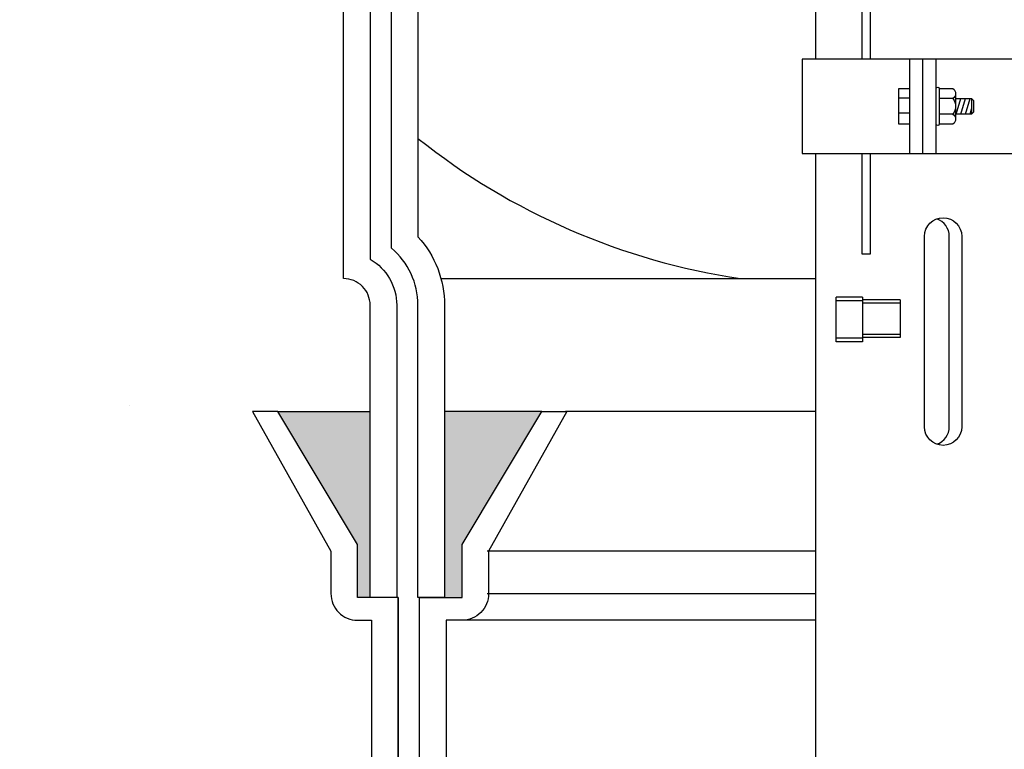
# Model space of a CAD drawing. Extents: x -169 to 6736, y -208 to 3022.
# Tile 206 of 256: x 1499.9 to 1509.16, y 918.59 to 925.46. Entities that reach past the tile are written whole.
import ezdxf

# ---------------------------------------------------------------- set-up
doc = ezdxf.new("R2010")
doc.units = 0
doc.header["$MEASUREMENT"] = 0
doc.header["$PDSIZE"] = 1
doc.layers.get('DEFPOINTS').update_dxf_attribs({"linetype": 'CONTINUOUS'})
for name, color, linetype in [('DIM', 3, 'CONTINUOUS'), ('FRP-COLLAR', 1, 'CONTINUOUS'), ('FRP-SUMP', 2, 'CONTINUOUS'), ('PEAGRAVEL-HATCH', 3, 'CONTINUOUS'), ('PROBE', 2, 'CONTINUOUS')]:
    doc.layers.add(name, color=color, linetype=linetype)
doc.styles.add('SIMPLEX', font='simplex')
doc.dimstyles.new('DIM64', dxfattribs={"dimscale": 64, "dimtxt": 0.09375, "dimasz": 0.09375, "dimexe": 0.0625, "dimexo": 0.0625, "dimgap": 0.046875, "dimtad": 1, "dimdec": 4, "dimzin": 3, "dimdsep": 46, "dimlunit": 4, "dimtxsty": 'SIMPLEX', "dimcen": 0, "dimclrd": 256, "dimclre": 256, "dimclrt": 256, "dimadec": 0, "dimazin": 0, "dimtfac": 1, "dimtdec": 4, "dimtmove": 0, "dimatfit": 3, "dimfxl": 1, "dimfrac": 2, "dimtolj": 1, "dimtzin": 0, "dimarcsym": 0})

# ---------------------------------------------------------------- blocks, each defined once
blk = doc.blocks.new('*D109')
at = {"layer": 'DEFPOINTS', "color": 0, "transparency": 16777216}
for p in [(1368.5861, 978.296), (2031.8114, 978.0147), (1368.5861, 700.5233)]:
    blk.add_point(p, dxfattribs=at)
at = {"layer": 'DIM', "lineweight": -2, "transparency": 16777216}
for p, q in [((1368.5861, 974.296), (1368.5861, 696.5233)), ((2031.8114, 974.0147), (2031.8114, 696.5233)), ((2025.8114, 700.5233), (1374.5861, 700.5233))]:
    blk.add_line(p, q, dxfattribs=at)
at = {"layer": 'DIM', "transparency": 16777216}
for points in [[(1374.5861, 701.5233), (1374.5861, 699.5233), (1368.5861, 700.5233)], [(2025.8114, 701.5233), (2025.8114, 699.5233), (2031.8114, 700.5233)]]:
    blk.add_solid(points, dxfattribs=at)
at = {"layer": 'DIM', "transparency": 16777216, "insert": (1700.1988, 708.0947), "char_height": 6, "attachment_point": 5, "style": 'SIMPLEX'}
blk.add_mtext('\\A1;55\'-3 1/4" (F.V. TANK SLAB)', dxfattribs=at)

msp = doc.modelspace()

# ---------------------------------------------------------------- hatches: boundary and pattern name
at = {"layer": 'FRP-SUMP'}
for points in [[(1502.32746, 921.77324), (1503.19668, 921.77324), (1503.19668, 920.02324), (1503.07746, 920.02324), (1503.07746, 920.52324)], [(1503.89668, 921.77324), (1504.81092, 921.77324), (1504.06092, 920.52324), (1504.06092, 920.02324), (1503.91092, 920.02324), (1503.89668, 920.02324)]]:
    msp.add_hatch(color=256, dxfattribs=at).paths.add_polyline_path(points)
at = {"layer": 'PEAGRAVEL-HATCH'}
h = msp.add_hatch(dxfattribs=at)
h.set_pattern_fill('AR-SAND', color=256, scale=7.5, style=0)
h.set_pattern_definition([(37.5, (1486.785, 921.773), (-0.4725, 14.451), [0, -11.4, 0, -12.75, 0, -12.1875]), (7.5, (1486.785, 921.773), (13.273, 21.166), [0, -6.15, 0, -10.275, 0, -3.9375]), (327.5, (1477.56, 921.773), (23.356, 0.0424), [0, -3.75, 0, -13.5, 0, -17.625]), (317.5, (1477.56, 921.773), (22.546, 6.583), [0, -1.875, 0, -8.85, 0, -10.125])])
edge = h.paths.add_edge_path()
edge.add_arc((1502.96073, 942.27096), 0.25, 270, 360)
edge.add_line((1503.21073, 942.27096), (1503.21073, 943.80737))
edge.add_line((1503.21073, 943.80737), (1503.07728, 943.80737))
edge.add_arc((1503.07728, 944.05737), 0.25, 180, 270, ccw=False)
edge.add_line((1502.82728, 944.05737), (1502.82728, 944.45572))
edge.add_line((1502.82728, 944.45572), (1502.09075, 945.77096))
edge.add_line((1502.09075, 945.77096), (1486.82413, 945.77096))
edge.add_line((1486.82413, 945.77096), (1486.82413, 921.77328))
edge.add_line((1486.82413, 921.77328), (1503.21073, 921.77328))
edge.add_line((1503.21073, 921.77328), (1503.21073, 922.77328))
edge.add_arc((1502.96073, 922.77328), 0.25, 0, 90)
edge.add_line((1502.96073, 923.02328), (1502.96073, 926.03839))
edge.add_line((1502.96073, 926.03839), (1502.46802, 926.03839))
edge.add_line((1502.46802, 926.03839), (1502.46802, 927.27589))
edge.add_line((1502.46802, 927.27589), (1501.44698, 927.27589))
edge.add_line((1501.44698, 927.27589), (1501.44698, 927.33776))
edge.add_line((1501.44698, 927.33776), (1501.38511, 927.33776))
edge.add_line((1501.38511, 927.33776), (1501.38511, 927.31796))
edge.add_line((1501.38511, 927.31796), (1500.89011, 927.31796))
edge.add_line((1500.89011, 927.31796), (1500.82823, 927.33776))
edge.add_line((1500.82823, 927.33776), (1500.82823, 927.27589))
edge.add_line((1500.82823, 927.27589), (1500.70448, 927.27589))
edge.add_line((1500.70448, 927.27589), (1500.70448, 927.33776))
edge.add_line((1500.70448, 927.33776), (1500.64261, 927.33776))
edge.add_line((1500.64261, 927.33776), (1500.64261, 927.31796))
edge.add_line((1500.64261, 927.31796), (1500.14761, 927.31796))
edge.add_line((1500.14761, 927.31796), (1500.08573, 927.33776))
edge.add_line((1500.08573, 927.33776), (1500.08573, 927.27589))
edge.add_line((1500.08573, 927.27589), (1499.96198, 927.27589))
edge.add_line((1499.96198, 927.27589), (1499.96198, 927.5962))
edge.add_line((1499.96198, 927.5962), (1489.54439, 927.5962))
edge.add_ellipse((1489.57437, 928.1912), major_axis=(0, -0.595), ratio=0.4792007, start_angle=180, end_angle=360, ccw=False)
edge.add_ellipse((1489.57437, 929.3812), major_axis=(0, -0.595), ratio=0.4792007, start_angle=-180, end_angle=0, ccw=False)
edge.add_line((1489.57437, 929.9762), (1499.96198, 929.9762))
edge.add_line((1499.96198, 929.9762), (1499.96198, 930.29651))
edge.add_line((1499.96198, 930.29651), (1500.09811, 930.29651))
edge.add_line((1500.09811, 930.29651), (1500.09811, 930.47011))
edge.add_arc((1500.12964, 930.4704), 0.03154, 90.524935, 180.524935, ccw=False)
edge.add_line((1500.12936, 930.50193), (1500.14798, 930.50193))
edge.add_arc((1500.14798, 930.51756), 0.01563, 269.998281, 347.402966)
edge.add_arc((1500.39511, 930.46233), 0.2376, 12.596713, 167.403307, ccw=False)
edge.add_arc((1500.64261, 930.51399), 0.01563, 179.401642, 294.702336)
edge.add_arc((1500.66057, 930.4704), 0.03154, 0.524935, 111.239353, ccw=False)
edge.add_line((1500.69211, 930.47068), (1500.69211, 930.29651))
edge.add_line((1500.69211, 930.29651), (1500.84061, 930.29651))
edge.add_line((1500.84061, 930.29651), (1500.84061, 930.47011))
edge.add_arc((1500.87215, 930.4704), 0.03154, 90.524935, 180.524935, ccw=False)
edge.add_line((1500.87186, 930.50193), (1500.89048, 930.50193))
edge.add_arc((1500.89048, 930.51756), 0.01563, 269.998281, 347.402966)
edge.add_arc((1501.13761, 930.46233), 0.2376, 12.596713, 167.403307, ccw=False)
edge.add_arc((1501.38511, 930.51399), 0.01562, 179.401642, 294.702336)
edge.add_arc((1501.40307, 930.4704), 0.03154, 0.524935, 111.239353, ccw=False)
edge.add_line((1501.43461, 930.47068), (1501.43461, 930.29651))
edge.add_line((1501.43461, 930.29651), (1502.46802, 930.29651))
edge.add_line((1502.46802, 930.29651), (1502.46802, 931.53401))
edge.add_line((1502.46802, 931.53401), (1502.96073, 931.53401))
edge.add_line((1502.96073, 931.53401), (1502.96073, 932.52282))
edge.add_line((1502.96073, 932.52282), (1502.34198, 932.52282))
edge.add_line((1502.34198, 932.52282), (1502.34198, 933.42001))
edge.add_line((1502.34198, 933.42001), (1502.21823, 933.42001))
edge.add_line((1502.21823, 933.42001), (1502.21823, 933.8329))
edge.add_line((1502.21823, 933.8329), (1501.70759, 933.8686))
edge.add_line((1501.70759, 933.8686), (1501.70759, 933.93048))
edge.add_line((1501.70759, 933.93048), (1501.64571, 933.93048))
edge.add_line((1501.64571, 933.93048), (1501.64571, 933.91464))
edge.add_line((1501.64571, 933.91464), (1501.15071, 933.91464))
edge.add_line((1501.15071, 933.91464), (1501.08884, 933.93048))
edge.add_line((1501.08884, 933.93048), (1501.08884, 933.8686))
edge.add_line((1501.08884, 933.8686), (1500.96509, 933.8686))
edge.add_line((1500.96509, 933.8686), (1500.96509, 934.26579))
edge.add_line((1500.96509, 934.26579), (1489.55488, 934.26579))
edge.add_ellipse((1489.57437, 934.51579), major_axis=(0, -0.25), ratio=0.4792007, start_angle=180, end_angle=360, ccw=False)
edge.add_ellipse((1489.57437, 935.01579), major_axis=(0, 0.25), ratio=0.4792007, start_angle=0, end_angle=180)
edge.add_ellipse((1489.57437, 935.01579), major_axis=(0, 0.25), ratio=0.4792007, start_angle=180, end_angle=360)
edge.add_line((1489.59386, 935.26579), (1500.96509, 935.26579))
edge.add_line((1500.96509, 935.26579), (1500.96509, 935.66298))
edge.add_line((1500.96509, 935.66298), (1501.10121, 935.66298))
edge.add_line((1501.10121, 935.66298), (1501.10121, 935.83262))
edge.add_arc((1501.13275, 935.8329), 0.03154, 90.525794, 180.525794, ccw=False)
edge.add_line((1501.13246, 935.86444), (1501.15171, 935.86444))
edge.add_arc((1501.15171, 935.87929), 0.01485, 270, 347.544043)
edge.add_arc((1501.39821, 935.82484), 0.2376, 12.455772, 167.544151, ccw=False)
edge.add_arc((1501.64505, 935.87536), 0.01485, 177.174659, 296.785729)
edge.add_arc((1501.66367, 935.8329), 0.03154, 0.525422, 112.222818, ccw=False)
edge.add_line((1501.69521, 935.83319), (1501.69521, 935.66211))
edge.add_line((1501.69521, 935.66211), (1502.21823, 935.69869))
edge.add_line((1502.21823, 935.69869), (1502.21823, 936.11157))
edge.add_line((1502.21823, 936.11157), (1502.34198, 936.11157))
edge.add_line((1502.34198, 936.11157), (1502.34198, 937.00876))
edge.add_line((1502.34198, 937.00876), (1502.96073, 937.00876))
edge.add_line((1502.96073, 937.00876), (1502.96073, 942.02096))

# ---------------------------------------------------------------- linework, layer by layer
at = {"layer": 'FRP-COLLAR', "color": 7, "linetype": 'Continuous'}
for p, q in [((1507.38592, 921.77328), (1505.03319, 921.77328)), ((1507.38592, 920.45804), (1504.29666, 920.45804)), ((1504.29666, 920.05969), (1507.38592, 920.05969)), ((1507.38592, 919.80969), (1504.04666, 919.80969))]:
    msp.add_line(p, q, dxfattribs=at)
at = {"layer": 'FRP-COLLAR'}
for points in [[(1503.46092, 915.52328), (1503.46092, 920.02328), (1503.46092, 917.52328), (1503.46092, 920.02328), (1503.46092, 917.52328), (1503.46092, 920.02328), (1503.21092, 920.02328), (1503.07746, 920.02328), (1503.07746, 920.52328), (1502.32746, 921.77328), (1502.09093, 921.77328), (1502.82746, 920.45804), (1502.82746, 920.05969, 0.4142136), (1503.07746, 919.80969), (1503.21092, 919.80969), (1503.21092, 915.52328)], [(1503.66092, 915.52328), (1503.66092, 920.02328), (1503.91092, 920.02328), (1504.06092, 920.02328), (1504.06092, 920.52328), (1504.81092, 921.77328), (1505.04745, 921.77328), (1504.31092, 920.45804), (1504.31092, 920.05969, -0.4142136), (1504.06092, 919.80969), (1503.91092, 919.80969), (1503.91092, 915.52328)]]:
    msp.add_lwpolyline(points, format="xyb", close=True, dxfattribs=at)
at = {"layer": 'FRP-SUMP', "color": 7}
msp.add_line((1503.86318, 923.02328), (1507.38592, 923.02328), dxfattribs=at)
at = {"layer": 'FRP-SUMP'}
for p, q in [((1502.32746, 921.77324), (1503.19668, 921.77324)), ((1504.81092, 921.77324), (1503.89668, 921.77324))]:
    msp.add_line(p, q, dxfattribs=at)
msp.add_lwpolyline([(1503.64668, 920.02324), (1503.64668, 922.77324, 0.2216709), (1503.39668, 923.30944), (1503.39668, 941.73473, 0.2216709), (1503.64668, 942.27093), (1503.64668, 944.02093), (1503.89668, 944.02093), (1504.04668, 944.02093), (1504.04668, 944.52093), (1504.79668, 945.77093), (1505.03321, 945.77093), (1504.29668, 944.45569), (1504.29668, 944.05734, -0.4142136), (1504.04668, 943.80734), (1503.89668, 943.80734), (1503.89668, 942.27093, -0.1877632), (1503.64668, 941.62866), (1503.64668, 923.41551, -0.1877632), (1503.89668, 922.77324), (1503.89668, 920.02324), (1503.64668, 920.02324)], format="xyb", close=True, dxfattribs=at)
msp.add_lwpolyline([(1503.19668, 941.83791), (1503.19668, 923.20626, -0.2679492), (1503.44668, 922.77324), (1503.44668, 920.02324), (1503.19668, 920.02324), (1503.19668, 922.77324, 0.4142136), (1502.94668, 923.02324), (1502.94668, 942.02093)], format="xyb", dxfattribs=at)
at = {"layer": 'FRP-SUMP', "color": 7}
msp.add_arc((1507.61396, 929.31878), 6.36447, 231.438905, 261.557052, dxfattribs=at)
at = {"layer": 'PROBE'}
for p, q in [((1508.27223, 924.19969), (1508.27223, 925.0886)), ((1508.39668, 924.19969), (1508.39668, 925.0886)), ((1508.52112, 924.19969), (1508.52112, 925.0886))]:
    msp.add_line(p, q, dxfattribs=at)
at = {"layer": 'PROBE', "color": 7}
for p, q in [((1508.70319, 924.76413), (1508.70319, 924.52415)), ((1508.17042, 924.72414), (1508.27223, 924.72414)), ((1508.67832, 924.71687), (1508.5489, 924.71687)), ((1508.70891, 924.57142), (1508.75254, 924.71687)), ((1508.75254, 924.57142), (1508.79617, 924.71687)), ((1508.79617, 924.57142), (1508.83981, 924.71687)), ((1508.85435, 924.71687), (1508.85435, 924.57142)), ((1508.27223, 924.57869), (1508.17042, 924.57869)), ((1508.83981, 924.57142), (1508.85435, 924.6199)), ((1508.67832, 924.57142), (1508.5489, 924.57142)), ((1508.64371, 921.62943), (1508.64371, 923.42077)), ((1507.58091, 922.42793), (1507.58091, 922.84964)), ((1507.82883, 922.84964), (1507.58091, 922.84964)), ((1507.82883, 922.81495), (1507.58091, 922.81495)), ((1507.82883, 922.84964), (1507.82883, 922.42793)), ((1508.18144, 922.82274), (1507.82883, 922.82274)), ((1508.18144, 922.82274), (1508.18144, 922.46817)), ((1508.18144, 922.79357), (1507.82883, 922.79357)), ((1507.82883, 922.46263), (1507.58091, 922.46263)), ((1508.18144, 922.49734), (1507.82883, 922.49734)), ((1508.18144, 922.46817), (1507.82883, 922.46817)), ((1507.82883, 922.42793), (1507.58091, 922.42793))]:
    msp.add_line(p, q, dxfattribs=at)
at = {"layer": 'PROBE'}
msp.add_lwpolyline([(1507.38592, 927.76091), (1507.38592, 925.0886)], dxfattribs=at)
at = {"layer": 'PROBE', "color": 7}
for points in [[(1507.90181, 925.0886), (1507.90181, 926.16178), (1507.82295, 926.16178), (1507.82295, 925.0886)], [(1508.27223, 924.47689), (1508.17042, 924.47689), (1508.17042, 924.8114), (1508.27223, 924.8114)], [(1508.70319, 924.71687), (1508.85435, 924.71687), (1508.87275, 924.69846), (1508.87275, 924.58983), (1508.85435, 924.57142), (1508.70319, 924.57142)], [(1507.82295, 924.19969), (1507.82295, 923.25486), (1507.90181, 923.25486), (1507.90181, 924.19969)]]:
    msp.add_lwpolyline(points, dxfattribs=at)
at = {"layer": 'PROBE'}
msp.add_lwpolyline([(1509.5321, 925.0886), (1507.26125, 925.0886), (1507.26125, 924.19969), (1509.5321, 924.19969)], close=True, dxfattribs=at)
at = {"layer": 'PROBE', "color": 7}
for points in [[(1508.52112, 924.8114, -1), (1508.5489, 924.8114), (1508.5489, 924.47689, -1), (1508.52112, 924.47689)], [(1508.41123, 921.62943), (1508.41123, 923.42077, -1), (1508.76142, 923.42077), (1508.76142, 921.62943, -1)]]:
    msp.add_lwpolyline(points, format="xyb", close=True, dxfattribs=at)
msp.add_lwpolyline([(1508.5489, 924.8114), (1508.67832, 924.8114, -0.5260437), (1508.67832, 924.71687, -0.3419284), (1508.67832, 924.57142, -0.5260437), (1508.67832, 924.47689), (1508.5489, 924.47689)], format="xyb", dxfattribs=at)
at = {"layer": 'PROBE'}
msp.add_lwpolyline([(1507.38592, 924.19969), (1507.38592, 917.70106, 0.4142136), (1507.5637, 917.52328), (1509.22965, 917.52328, 0.4142136), (1509.40743, 917.70106), (1509.40743, 924.19969)], format="xyb", dxfattribs=at)
at = {"layer": 'PROBE', "color": 7}
for centre, start, end in [((1508.46861, 923.42077), 0, 70.358966), ((1508.46861, 921.62943), 289.641034, 0)]:
    msp.add_arc(centre, 0.1751, start, end, dxfattribs=at)

# ---------------------------------------------------------------- dimensions: what is measured, and where the dimension line sits
at = {"layer": 'DIM'}
dim = msp.add_linear_dim(base=(1368.58612, 700.52328), p1=(2031.81144, 978.01471), p2=(1368.58612, 978.29596), angle=180, text='<> (F.V. TANK SLAB)', dimstyle='DIM64', dxfattribs=at)
dim.commit()
dim.dimension.update_dxf_attribs({"geometry": '*D109', "text_midpoint": (1700.19878, 708.09471)})

doc.saveas('drawing.dxf')
